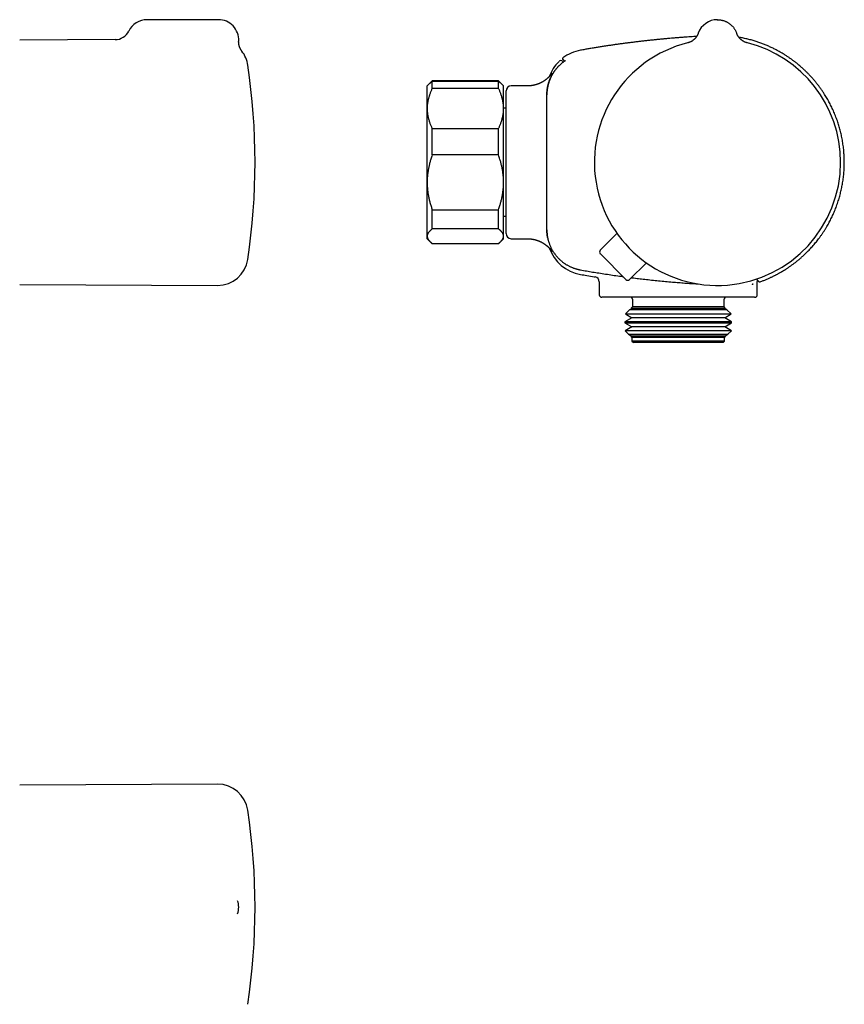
# Model space of a CAD drawing. Header units: millimetres. Extents: x 8 to 681, y 12 to 372.
# Tile 7 of 7: x 386 to 548, y 179 to 372. Entities that reach past the tile are written whole.
import ezdxf

# ---------------------------------------------------------------- set-up
doc = ezdxf.new("R2010")
doc.units = ezdxf.units.MM

msp = doc.modelspace()

# ---------------------------------------------------------------- linework, layer by layer
at = {"color": 7, "linetype": 'Continuous', "lineweight": 30}
for p, q in [((425.05, 372.2), (411.05, 372.2)), ((519.28, 369.55), (519.28, 369.55)), ((519.28, 369.54), (519.28, 369.55)), ((526.81, 369.57), (526.82, 369.55)), ((526.82, 369.55), (526.82, 369.55)), ((404.78, 368.28), (386.05, 368.2)), ((429.66, 366.03), (429.66, 366.03)), ((492.71, 364.7), (492.71, 364.7)), ((466.56, 359.71), (466.05, 359.2)), ((466.77, 359.91), (466.56, 359.71)), ((480.05, 360.18), (467.05, 360.18)), ((467.05, 358.72), (467.05, 360.12)), ((467.05, 360.12), (480.05, 360.12)), ((480.05, 358.72), (480.05, 360.12)), ((480.54, 359.71), (480.33, 359.91)), ((481.05, 359.2), (480.54, 359.71)), ((466.05, 354.77), (466.05, 359.2)), ((480.05, 358.72), (467.05, 358.72)), ((481.05, 354.77), (481.05, 359.2)), ((481.55, 330.2), (481.55, 358.2)), ((485.72, 359.2), (482.55, 359.2)), ((489.55, 357.42), (489.55, 357.45)), ((489.55, 330.97), (489.55, 357.42)), ((466.05, 340.26), (466.05, 354.77)), ((481.55, 354.8), (481.05, 354.8)), ((481.05, 340.26), (481.05, 354.77)), ((467.05, 345.64), (467.05, 350.81)), ((467.05, 350.81), (480.05, 350.81)), ((480.05, 345.64), (480.05, 350.81)), ((480.05, 345.64), (467.05, 345.64)), ((466.05, 329.69), (466.05, 340.26)), ((481.05, 329.69), (481.05, 340.26)), ((467.05, 334.89), (480.05, 334.89)), ((467.05, 331.12), (467.05, 334.89)), ((480.05, 331.12), (480.05, 334.89)), ((481.05, 333.6), (481.55, 333.6)), ((480.05, 331.12), (467.05, 331.12)), ((489.55, 330.95), (489.55, 330.97)), ((466.05, 329.2), (466.05, 329.69)), ((466.05, 329.2), (466.56, 328.68)), ((466.58, 328.66), (466.77, 328.48)), ((480.33, 328.48), (480.51, 328.66)), ((480.54, 328.68), (481.05, 329.2)), ((481.05, 329.2), (481.05, 329.69)), ((482.55, 329.2), (485.72, 329.2)), ((500.04, 326.92), (503.31, 330.25)), ((467.05, 328.27), (480.05, 328.27)), ((467.05, 328.22), (467.05, 328.27)), ((480.05, 328.22), (467.05, 328.22)), ((480.05, 328.22), (480.05, 328.27)), ((505.07, 321.19), (500.05, 326.22)), ((505.77, 321.19), (509.1, 324.46)), ((386.05, 320.2), (424.89, 320.03)), ((499.85, 320.72), (499.85, 318.2)), ((530.85, 318.2), (530.85, 320.78)), ((515.35, 317.7), (500.35, 317.7)), ((506.35, 317.3), (506.35, 315.8)), ((530.35, 317.7), (515.35, 317.7)), ((524.35, 315.8), (524.35, 317.3)), ((505.8, 315.24), (504.97, 314.42)), ((506.23, 315.49), (505.8, 315.24)), ((506.22, 315.24), (505.8, 315.24)), ((506.35, 315.8), (506.11, 315.56)), ((506.11, 315.56), (506.23, 315.49)), ((506.11, 315.56), (524.59, 315.56)), ((524.9, 315.24), (506.22, 315.24)), ((506.63, 315.49), (506.23, 315.49)), ((506.75, 315.8), (506.35, 315.8)), ((524.47, 315.49), (506.63, 315.49)), ((524.35, 315.8), (506.75, 315.8)), ((524.59, 315.56), (524.35, 315.8)), ((524.47, 315.49), (524.59, 315.56)), ((524.9, 315.24), (524.47, 315.49)), ((525.73, 314.42), (524.9, 315.24)), ((506.23, 313.69), (504.87, 312.91)), ((504.97, 314.42), (506.23, 313.69)), ((504.97, 314.42), (525.73, 314.42)), ((506.63, 313.69), (506.23, 313.69)), ((524.47, 313.69), (506.63, 313.69)), ((524.47, 313.69), (525.73, 314.42)), ((525.83, 312.91), (524.47, 313.69)), ((504.87, 312.91), (504.87, 312.67)), ((505.33, 312.91), (504.87, 312.91)), ((504.87, 312.67), (506.23, 311.89)), ((504.87, 312.67), (525.83, 312.67)), ((506.23, 311.89), (504.91, 311.13)), ((525.83, 312.91), (505.33, 312.91)), ((506.63, 311.89), (506.23, 311.89)), ((524.47, 311.89), (506.63, 311.89)), ((524.47, 311.89), (525.83, 312.67)), ((525.79, 311.13), (524.47, 311.89)), ((525.83, 312.67), (525.83, 312.91)), ((504.91, 311.13), (505.59, 310.46)), ((505.37, 311.13), (504.91, 311.13)), ((525.79, 311.13), (505.37, 311.13)), ((505.59, 310.46), (506.23, 310.09)), ((505.59, 310.46), (525.11, 310.46)), ((506.23, 310.09), (506.05, 309.99)), ((506.05, 309.99), (506.25, 309.8)), ((506.46, 309.99), (506.05, 309.99)), ((506.63, 310.09), (506.23, 310.09)), ((506.25, 309.8), (506.25, 309.1)), ((506.65, 309.8), (506.25, 309.8)), ((524.65, 309.99), (506.46, 309.99)), ((524.47, 310.09), (506.63, 310.09)), ((524.45, 309.8), (506.65, 309.8)), ((524.45, 309.8), (524.65, 309.99)), ((524.45, 309.1), (524.45, 309.8)), ((524.47, 310.09), (525.11, 310.46)), ((524.65, 309.99), (524.47, 310.09)), ((525.11, 310.46), (525.79, 311.13)), ((506.25, 309.1), (506.55, 308.8)), ((506.65, 309.1), (506.25, 309.1)), ((506.94, 308.8), (506.55, 308.8)), ((524.45, 309.1), (506.65, 309.1)), ((524.15, 308.8), (506.94, 308.8)), ((524.15, 308.8), (524.45, 309.1)), ((424.89, 222.12), (386.05, 221.95)), ((428.84, 196.66), (428.84, 196.67))]:
    msp.add_line(p, q, dxfattribs=at)
at = {"color": 7, "linetype": 'Continuous', "lineweight": 30, "flags": 128}
msp.add_lwpolyline([(522.97, 372.2), (523.05, 372.2), (523.09, 372.2)], dxfattribs=at)
at = {"color": 7, "linetype": 'Continuous', "lineweight": 30}
for centre, radius, start, end in [((411.05, 368.2), 4, 90, 153.8586), ((425.05, 368.2), 4, 357.2463, 90), ((523.05, 368.2), 4, 90, 160.3039), ((404.77, 371.28), 3, 270.251, 333.864), ((523.05, 344.2), 24.17, 104.0365, 0), ((523.05, 344.2), 24.17, 0, 75.9635), ((424.91, 362.37), 6, 8.4268, 37.6081), ((497.55, 358.32), 8, 100.081, 127.2151), ((497.55, 358.32), 8, 134.5684, 160.3564), ((492.29, 363.67), 0.5, 44.9998, 134.5689), ((492.83, 364.54), 0.2, 127.2092, 225), ((302.25, 344.2), 130, 351.5732, 8.4268), ((482.55, 358.2), 1, 90, 180), ((482.55, 330.2), 1, 180, 270), ((497.55, 330.07), 8, 199.6566, 259.919), ((500.4, 326.57), 0.5, 135.5, 225), ((424.91, 326.03), 6, 269.75, 351.5732), ((498.85, 320.72), 1, 359.9976, 80.7247), ((505.42, 321.55), 0.5, 225, 314.5), ((531.85, 320.78), 1, 162.8621, 180.0004), ((531.28, 320.91), 0.2, 220.2852, 289.3588), ((500.35, 318.2), 0.5, 180, 270), ((505.85, 317.3), 0.5, 0, 53.1301), ((524.85, 317.3), 0.5, 126.8699, 180), ((530.35, 318.2), 0.5, 270, 0), ((424.91, 216.12), 6, 8.4268, 90.25), ((302.25, 197.95), 130, 351.5732, 8.4268), ((425.05, 197.95), 4, 341.2607, 18.7467)]:
    msp.add_arc(centre, radius, start, end, dxfattribs=at)
msp.add_open_spline([(523.05, 372.2), (523.12, 372.2), (523.25, 372.19), (523.46, 372.18), (523.66, 372.15), (523.86, 372.12), (524.06, 372.07), (524.26, 372.01), (524.45, 371.95), (524.64, 371.87), (524.83, 371.78), (525.01, 371.69), (525.18, 371.58), (525.35, 371.47), (525.52, 371.35), (525.68, 371.22), (525.83, 371.08), (525.97, 370.93), (526.11, 370.78), (526.23, 370.62), (526.35, 370.46), (526.47, 370.28), (526.57, 370.11), (526.66, 369.92), (526.74, 369.74), (526.79, 369.61), (526.82, 369.55)], degree=3, dxfattribs=at)
for points, knots in [([(519.28, 369.55), (519.28, 369.54), (519.28, 369.53), (519.28, 369.52), (519.27, 369.51), (519.27, 369.5), (519.26, 369.48), (519.25, 369.46), (519.24, 369.43), (519.22, 369.38), (519.2, 369.33), (519.16, 369.26), (519.12, 369.17), (519.07, 369.07), (519.01, 368.98), (518.96, 368.9), (518.91, 368.82), (518.84, 368.74), (518.78, 368.65), (518.7, 368.56), (518.61, 368.47), (518.52, 368.37), (518.41, 368.28), (518.3, 368.18), (518.18, 368.1), (518.05, 368.01), (517.93, 367.94), (517.79, 367.87), (517.65, 367.8), (517.5, 367.74), (517.35, 367.69), (517.24, 367.66), (517.19, 367.65)], [0, 0, 0, 0, 0.008203, 0.014884, 0.020182, 0.024364, 0.030441, 0.036714, 0.047026, 0.066837, 0.08605, 0.10639, 0.144785, 0.185858, 0.216849, 0.24922, 0.282971, 0.3181, 0.354796, 0.394484, 0.436941, 0.482146, 0.530061, 0.580632, 0.633784, 0.681328, 0.730628, 0.781596, 0.834135, 0.888134, 0.943468, 1, 1, 1, 1]), ([(528.91, 367.65), (528.86, 367.66), (528.75, 367.69), (528.59, 367.75), (528.44, 367.81), (528.29, 367.88), (528.16, 367.95), (528.04, 368.02), (527.92, 368.1), (527.81, 368.18), (527.7, 368.27), (527.6, 368.35), (527.52, 368.44), (527.44, 368.52), (527.37, 368.6), (527.31, 368.67), (527.25, 368.74), (527.21, 368.8), (527.18, 368.84), (527.14, 368.89), (527.11, 368.94), (527.08, 368.99), (527.05, 369.04), (527.02, 369.09), (526.99, 369.14), (526.97, 369.2), (526.94, 369.25), (526.91, 369.31), (526.89, 369.37), (526.87, 369.42), (526.85, 369.45), (526.84, 369.47), (526.84, 369.49), (526.83, 369.5), (526.83, 369.51), (526.82, 369.52), (526.82, 369.53), (526.82, 369.54), (526.82, 369.55)], [0, 0, 0, 0, 0.058346, 0.115105, 0.170121, 0.223251, 0.274372, 0.323376, 0.370174, 0.414691, 0.462698, 0.507582, 0.549297, 0.587812, 0.623112, 0.655193, 0.68406, 0.706691, 0.72688, 0.745619, 0.764696, 0.78414, 0.803947, 0.824107, 0.844615, 0.865461, 0.886638, 0.908129, 0.92852, 0.946743, 0.962821, 0.967707, 0.972357, 0.976913, 0.981009, 0.986117, 0.992414, 1, 1, 1, 1]), ([(429.67, 366.03), (429.66, 366.04), (429.63, 366.07), (429.6, 366.12), (429.55, 366.19), (429.51, 366.25), (429.47, 366.32), (429.43, 366.39), (429.39, 366.46), (429.35, 366.54), (429.31, 366.61), (429.28, 366.69), (429.25, 366.77), (429.22, 366.84), (429.19, 366.92), (429.17, 367), (429.14, 367.09), (429.12, 367.17), (429.1, 367.25), (429.09, 367.33), (429.07, 367.42), (429.06, 367.5), (429.05, 367.59), (429.05, 367.67), (429.04, 367.75), (429.04, 367.84), (429.04, 367.92), (429.04, 367.98), (429.05, 368.01)], [0, 0, 0, 0, 0.02072, 0.05548, 0.091847, 0.129227, 0.167294, 0.205838, 0.244724, 0.28386, 0.323185, 0.362656, 0.402241, 0.441919, 0.481671, 0.521485, 0.56135, 0.601259, 0.641206, 0.681184, 0.72119, 0.76122, 0.801271, 0.841342, 0.881429, 0.921531, 0.961647, 1, 1, 1, 1]), ([(518.97, 368.91), (518.79, 368.9), (518.38, 368.88), (517.76, 368.84), (517.1, 368.79), (516.43, 368.74), (515.75, 368.69), (515.07, 368.64), (514.38, 368.58), (513.71, 368.52), (513.04, 368.46), (512.36, 368.4), (511.68, 368.34), (510.97, 368.27), (510.24, 368.19), (509.49, 368.11), (508.73, 368.03), (507.96, 367.94), (507.19, 367.85), (506.42, 367.75), (505.66, 367.66), (504.91, 367.56), (504.14, 367.46), (503.38, 367.35), (502.6, 367.24), (501.82, 367.13), (501.03, 367.01), (500.23, 366.88), (499.42, 366.76), (498.62, 366.62), (497.81, 366.49), (497, 366.35), (496.44, 366.25), (496.16, 366.2), (496.15, 366.2)], [0, 0, 0, 0, 0.024009, 0.05248, 0.081322, 0.110535, 0.140118, 0.170073, 0.200399, 0.229332, 0.258596, 0.28819, 0.318115, 0.348372, 0.380825, 0.413652, 0.446853, 0.48043, 0.514383, 0.548714, 0.581429, 0.614482, 0.647874, 0.681605, 0.715677, 0.750092, 0.78485, 0.819953, 0.855404, 0.891203, 0.926704, 0.962545, 0.998727, 1, 1, 1, 1]), ([(531.35, 320.72), (531.38, 320.73), (531.51, 320.78), (531.73, 320.86), (532.02, 320.97), (532.32, 321.09), (532.62, 321.21), (532.91, 321.33), (533.18, 321.45), (533.43, 321.57), (533.67, 321.68), (533.9, 321.79), (534.12, 321.89), (534.33, 322), (534.53, 322.1), (534.73, 322.21), (534.92, 322.31), (535.12, 322.42), (535.3, 322.52), (535.47, 322.62), (535.62, 322.7), (535.75, 322.78), (535.87, 322.86), (535.99, 322.93), (536.12, 323), (536.24, 323.08), (536.4, 323.18), (536.58, 323.3), (536.79, 323.43), (537, 323.58), (537.22, 323.73), (537.44, 323.88), (537.66, 324.04), (537.89, 324.21), (538.12, 324.38), (538.36, 324.56), (538.59, 324.74), (538.83, 324.94), (539.07, 325.14), (539.32, 325.35), (539.58, 325.57), (539.83, 325.8), (540.09, 326.04), (540.35, 326.29), (540.61, 326.54), (540.9, 326.83), (541.2, 327.15), (541.53, 327.51), (541.85, 327.87), (542.16, 328.24), (542.47, 328.61), (542.77, 328.99), (543.07, 329.39), (543.37, 329.81), (543.67, 330.25), (543.97, 330.69), (544.25, 331.14), (544.52, 331.58), (544.77, 332.01), (545, 332.44), (545.22, 332.86), (545.44, 333.3), (545.65, 333.73), (545.84, 334.17), (546.04, 334.63), (546.23, 335.11), (546.42, 335.61), (546.6, 336.11), (546.77, 336.61), (546.92, 337.1), (547.06, 337.58), (547.18, 338.05), (547.29, 338.52), (547.4, 338.99), (547.5, 339.47), (547.58, 339.94), (547.66, 340.43), (547.74, 340.94), (547.8, 341.47), (547.85, 342), (547.9, 342.53), (547.92, 343.04), (547.94, 343.54), (547.95, 344.03), (547.95, 344.51), (547.94, 344.99), (547.92, 345.48), (547.89, 345.96), (547.85, 346.46), (547.8, 346.97), (547.73, 347.5), (547.65, 348.02), (547.57, 348.55), (547.47, 349.05), (547.37, 349.54), (547.26, 350.01), (547.14, 350.48), (547.02, 350.95), (546.88, 351.41), (546.74, 351.87), (546.58, 352.34), (546.41, 352.83), (546.22, 353.33), (546.02, 353.82), (545.81, 354.31), (545.59, 354.78), (545.38, 355.23), (545.16, 355.66), (544.93, 356.08), (544.7, 356.51), (544.45, 356.92), (544.2, 357.34), (543.97, 357.7), (543.76, 358.02), (543.57, 358.29), (543.39, 358.56), (543.2, 358.82), (543.01, 359.08), (542.83, 359.32), (542.64, 359.56), (542.45, 359.8), (542.25, 360.05), (542.04, 360.3), (541.84, 360.54), (541.64, 360.77), (541.44, 360.99), (541.25, 361.2), (541.05, 361.4), (540.87, 361.59), (540.67, 361.79), (540.47, 361.99), (540.26, 362.19), (540.06, 362.38), (539.86, 362.57), (539.67, 362.74), (539.51, 362.88), (539.39, 362.99), (539.29, 363.07), (539.19, 363.16), (539.09, 363.25), (538.98, 363.34), (538.86, 363.43), (538.74, 363.53), (538.6, 363.65), (538.44, 363.77), (538.26, 363.91), (538.07, 364.06), (537.87, 364.2), (537.66, 364.36), (537.44, 364.51), (537.22, 364.67), (536.98, 364.84), (536.73, 365), (536.47, 365.17), (536.2, 365.34), (535.92, 365.51), (535.63, 365.69), (535.34, 365.85), (535.04, 366.02), (534.74, 366.18), (534.44, 366.34), (534.12, 366.5), (533.79, 366.66), (533.45, 366.82), (533.11, 366.97), (532.78, 367.12), (532.44, 367.26), (532.09, 367.4), (531.74, 367.53), (531.38, 367.67), (531, 367.79), (530.62, 367.92), (530.23, 368.04), (529.83, 368.16), (529.43, 368.27), (529.01, 368.37), (528.59, 368.47), (528.18, 368.56), (527.76, 368.65), (527.45, 368.71), (527.28, 368.73), (527.26, 368.74)], [0, 0, 0, 0, 0.001606, 0.006194, 0.010666, 0.015788, 0.020749, 0.025549, 0.030187, 0.034335, 0.038346, 0.042218, 0.045951, 0.049545, 0.053001, 0.056317, 0.059805, 0.063125, 0.066276, 0.069259, 0.072073, 0.07429, 0.076418, 0.07858, 0.080792, 0.083052, 0.085361, 0.089088, 0.092936, 0.096905, 0.100878, 0.104965, 0.109167, 0.113483, 0.117913, 0.122375, 0.126948, 0.131631, 0.136425, 0.141431, 0.146552, 0.151788, 0.157139, 0.162606, 0.168188, 0.173886, 0.181251, 0.188622, 0.195993, 0.203365, 0.210737, 0.218109, 0.225481, 0.233591, 0.2417, 0.24981, 0.257919, 0.266029, 0.273401, 0.280772, 0.288143, 0.295515, 0.302885, 0.310256, 0.317628, 0.325737, 0.333846, 0.341955, 0.350064, 0.358174, 0.365546, 0.372919, 0.380292, 0.387664, 0.395037, 0.402409, 0.409781, 0.41789, 0.425999, 0.434107, 0.442215, 0.450323, 0.457695, 0.465067, 0.472439, 0.479811, 0.487184, 0.494556, 0.501928, 0.510038, 0.518147, 0.526256, 0.534366, 0.542475, 0.549847, 0.557218, 0.56459, 0.571961, 0.579332, 0.586703, 0.594075, 0.602184, 0.610293, 0.618403, 0.626512, 0.634622, 0.641994, 0.649365, 0.656737, 0.664109, 0.67148, 0.678851, 0.686222, 0.69129, 0.696353, 0.701347, 0.706245, 0.711049, 0.715759, 0.720374, 0.724894, 0.729934, 0.73485, 0.739644, 0.744316, 0.748864, 0.753212, 0.757441, 0.761553, 0.765546, 0.770145, 0.774577, 0.778842, 0.78294, 0.786869, 0.790632, 0.792575, 0.794489, 0.796487, 0.798587, 0.80079, 0.803095, 0.805502, 0.808012, 0.811312, 0.814774, 0.818397, 0.822182, 0.826129, 0.830237, 0.834506, 0.838937, 0.843528, 0.848281, 0.853105, 0.858085, 0.86322, 0.86851, 0.873544, 0.878711, 0.88401, 0.889441, 0.895005, 0.900701, 0.906529, 0.911987, 0.917555, 0.923235, 0.929025, 0.934925, 0.940935, 0.947055, 0.953286, 0.959625, 0.966075, 0.972635, 0.979304, 0.985692, 0.992177, 0.99876, 1, 1, 1, 1]), ([(492.65, 363.77), (492.61, 363.74), (492.52, 363.67), (492.39, 363.56), (492.27, 363.45), (492.14, 363.34), (492.02, 363.23), (491.9, 363.11), (491.78, 362.99), (491.67, 362.87), (491.56, 362.74), (491.44, 362.62), (491.34, 362.49), (491.23, 362.35), (491.13, 362.22), (491.03, 362.08), (490.93, 361.94), (490.83, 361.79), (490.74, 361.65), (490.66, 361.51), (490.58, 361.37), (490.5, 361.22), (490.42, 361.07), (490.34, 360.92), (490.27, 360.77), (490.2, 360.62), (490.14, 360.46), (490.08, 360.3), (490.02, 360.14), (489.96, 359.98), (489.91, 359.82), (489.86, 359.66), (489.82, 359.49), (489.77, 359.31), (489.73, 359.13), (489.69, 358.92), (489.65, 358.7), (489.61, 358.46), (489.58, 358.19), (489.56, 357.93), (489.55, 357.68), (489.55, 357.52), (489.55, 357.45)], [0, 0, 0, 0, 0.022713, 0.045435, 0.068264, 0.091092, 0.11396, 0.136828, 0.159932, 0.183036, 0.206181, 0.229327, 0.252712, 0.276098, 0.299526, 0.322954, 0.346494, 0.370045, 0.392757, 0.41548, 0.438308, 0.461136, 0.484004, 0.506872, 0.529976, 0.55308, 0.576225, 0.59937, 0.622755, 0.646141, 0.669569, 0.692997, 0.716536, 0.740087, 0.767502, 0.794934, 0.82683, 0.858753, 0.897178, 0.935651, 0.967812, 1, 1, 1, 1]), ([(492.64, 364.02), (492.64, 364.02), (492.64, 364.02), (492.64, 364.02), (492.65, 364.01), (492.67, 363.99), (492.7, 363.96), (492.73, 363.93), (492.76, 363.9), (492.78, 363.88), (492.79, 363.87)], [0, 0, 0, 0, 0.002528, 0.1567903, 0.3110529, 0.4653164, 0.6195801, 0.7738444, 0.9281089, 1, 1, 1, 1]), ([(493.1, 364.1), (493.09, 364.09), (493.07, 364.07), (493.02, 364.04), (492.96, 364), (492.91, 363.96), (492.84, 363.92), (492.78, 363.87), (492.72, 363.82), (492.67, 363.79), (492.65, 363.77)], [0, 0, 0, 0, 0.098984, 0.226578, 0.354993, 0.483815, 0.612247, 0.741366, 0.87088, 1, 1, 1, 1]), ([(493.03, 364.05), (493.03, 364.05), (493.01, 364.07), (492.98, 364.11), (492.93, 364.16), (492.88, 364.2), (492.84, 364.25), (492.8, 364.29), (492.77, 364.32), (492.74, 364.35), (492.72, 364.37), (492.7, 364.39), (492.69, 364.39), (492.69, 364.39), (492.69, 364.39)], [0, 0, 0, 0, 0.003801, 0.096791, 0.189782, 0.282772, 0.375763, 0.468754, 0.561736, 0.654717, 0.7477, 0.840682, 0.933667, 1, 1, 1, 1]), ([(493.22, 364.18), (493.22, 364.18), (493.22, 364.18), (493.22, 364.18), (493.21, 364.18), (493.21, 364.17), (493.2, 364.17), (493.19, 364.16), (493.17, 364.15), (493.16, 364.14), (493.14, 364.13), (493.12, 364.11), (493.11, 364.1), (493.1, 364.1)], [0, 0, 0, 0, 0.021363, 0.085328, 0.161661, 0.247276, 0.341398, 0.443282, 0.550604, 0.661669, 0.775293, 0.890667, 1, 1, 1, 1]), ([(490.57, 361.68), (490.57, 361.68), (490.57, 361.68), (490.57, 361.68), (490.57, 361.68), (490.57, 361.67), (490.56, 361.67), (490.56, 361.66), (490.55, 361.65), (490.54, 361.64), (490.53, 361.63), (490.52, 361.62), (490.51, 361.6), (490.5, 361.59), (490.49, 361.57), (490.48, 361.55), (490.46, 361.54), (490.45, 361.52), (490.44, 361.5), (490.42, 361.48), (490.4, 361.45), (490.38, 361.43), (490.36, 361.41), (490.34, 361.38), (490.32, 361.35), (490.3, 361.33), (490.27, 361.29), (490.24, 361.26), (490.21, 361.23), (490.18, 361.19), (490.15, 361.15), (490.11, 361.12), (490.07, 361.07), (490.03, 361.03), (489.99, 360.99), (489.94, 360.94), (489.89, 360.89), (489.84, 360.84), (489.78, 360.78), (489.71, 360.72), (489.64, 360.66), (489.57, 360.6), (489.5, 360.54), (489.42, 360.48), (489.34, 360.42), (489.26, 360.36), (489.17, 360.29), (489.08, 360.23), (488.99, 360.17), (488.9, 360.11), (488.8, 360.05), (488.7, 359.99), (488.6, 359.93), (488.49, 359.88), (488.39, 359.83), (488.28, 359.77), (488.18, 359.72), (488.07, 359.68), (487.96, 359.63), (487.85, 359.59), (487.73, 359.55), (487.62, 359.51), (487.5, 359.47), (487.38, 359.43), (487.25, 359.4), (487.12, 359.36), (486.99, 359.33), (486.86, 359.31), (486.73, 359.28), (486.6, 359.26), (486.47, 359.24), (486.34, 359.23), (486.21, 359.22), (486.08, 359.21), (485.95, 359.2), (485.83, 359.2), (485.75, 359.2), (485.72, 359.2)], [0, 0, 0, 0, 0.0167165, 0.040736, 0.0576258, 0.075795, 0.0912824, 0.1060105, 0.12, 0.133279, 0.14588, 0.1578394, 0.1691963, 0.1799917, 0.1902676, 0.2000667, 0.2094315, 0.2184044, 0.2270272, 0.2353408, 0.2433858, 0.2512016, 0.2588275, 0.2671427, 0.2744923, 0.2825616, 0.2905959, 0.2986285, 0.3067007, 0.3148579, 0.3231529, 0.3316394, 0.3403723, 0.3494076, 0.3588026, 0.3686153, 0.3789044, 0.3897278, 0.4011405, 0.4131924, 0.4259238, 0.4393608, 0.4520228, 0.4651854, 0.4788103, 0.4928503, 0.5072523, 0.5219623, 0.5369286, 0.5521048, 0.5674509, 0.5829332, 0.5985245, 0.6142027, 0.6299503, 0.6457533, 0.661601, 0.6774846, 0.6933974, 0.7093339, 0.72529, 0.7412622, 0.7590646, 0.7750614, 0.7928119, 0.8105781, 0.8283145, 0.8460204, 0.8636963, 0.881343, 0.8989612, 0.9165517, 0.9341152, 0.9516527, 0.9691647, 0.9866522, 1, 1, 1, 1]), ([(466.56, 359.71), (466.58, 359.73), (466.62, 359.77), (466.68, 359.82), (466.75, 359.88), (466.82, 359.94), (466.92, 360.02), (467, 360.08), (467.05, 360.12)], [0, 0, 0, 0, 0.1227907, 0.268774, 0.4147575, 0.5610266, 0.7072959, 1, 1, 1, 1]), ([(467.05, 360.18), (467, 360.13), (466.9, 360.04), (466.77, 359.92), (466.69, 359.84), (466.66, 359.81), (466.66, 359.8)], [0, 0, 0, 0, 0.3564246, 0.7128462, 0.981155, 1, 1, 1, 1]), ([(480.44, 359.8), (480.44, 359.8), (480.41, 359.84), (480.33, 359.92), (480.2, 360.04), (480.1, 360.13), (480.05, 360.18)], [0, 0, 0, 0, 0.017501, 0.281338, 0.640667, 1, 1, 1, 1]), ([(480.05, 360.12), (480.1, 360.08), (480.2, 360.01), (480.34, 359.9), (480.44, 359.8), (480.51, 359.74), (480.53, 359.72), (480.54, 359.71)], [0, 0, 0, 0, 0.277237, 0.554614, 0.832449, 0.971455, 1, 1, 1, 1]), ([(489.55, 357.46), (489.55, 357.51), (489.55, 357.63), (489.56, 357.79), (489.56, 357.96), (489.58, 358.12), (489.59, 358.29), (489.61, 358.46), (489.63, 358.62), (489.66, 358.79), (489.69, 358.95), (489.72, 359.12), (489.76, 359.29), (489.8, 359.45), (489.85, 359.62), (489.89, 359.78), (489.95, 359.95), (490, 360.11), (490.06, 360.26), (490.12, 360.42), (490.18, 360.57), (490.24, 360.71), (490.28, 360.8), (490.3, 360.84)], [0, 0, 0, 0, 0.047439, 0.094878, 0.142399, 0.18992, 0.237822, 0.285724, 0.33371, 0.381696, 0.430287, 0.478879, 0.527559, 0.576239, 0.625315, 0.674392, 0.723559, 0.772727, 0.820166, 0.867605, 0.915126, 0.962646, 1, 1, 1, 1]), ([(467.05, 358.72), (467.01, 358.63), (466.93, 358.47), (466.82, 358.21), (466.71, 357.96), (466.61, 357.71), (466.52, 357.46), (466.45, 357.23), (466.38, 357.02), (466.32, 356.8), (466.27, 356.58), (466.22, 356.37), (466.17, 356.13), (466.13, 355.87), (466.09, 355.6), (466.07, 355.32), (466.05, 355.04), (466.05, 354.86), (466.05, 354.77)], [0, 0, 0, 0, 0.065617, 0.131252, 0.19689, 0.262521, 0.328134, 0.383158, 0.438187, 0.493212, 0.547625, 0.602042, 0.656455, 0.725142, 0.793864, 0.862595, 0.931314, 1, 1, 1, 1]), ([(481.05, 354.77), (481.05, 354.81), (481.05, 354.94), (481.04, 355.16), (481.02, 355.41), (481, 355.67), (480.96, 355.92), (480.92, 356.16), (480.88, 356.39), (480.83, 356.6), (480.77, 356.85), (480.69, 357.12), (480.59, 357.42), (480.5, 357.69), (480.39, 357.95), (480.29, 358.21), (480.17, 358.46), (480.09, 358.63), (480.05, 358.72)], [0, 0, 0, 0, 0.034083, 0.097391, 0.160725, 0.224069, 0.287405, 0.350715, 0.403935, 0.45716, 0.51038, 0.588809, 0.667238, 0.733776, 0.800332, 0.866897, 0.933458, 1, 1, 1, 1]), ([(489.55, 357.42), (489.55, 357.48), (489.55, 357.6), (489.56, 357.81), (489.57, 358.03), (489.59, 358.28), (489.63, 358.53), (489.66, 358.75), (489.69, 358.94), (489.72, 359.05), (489.73, 359.11)], [0, 0, 0, 0, 0.106619, 0.213293, 0.360031, 0.506769, 0.654079, 0.801389, 0.900695, 1, 1, 1, 1]), ([(466.05, 354.77), (466.05, 354.72), (466.05, 354.59), (466.06, 354.37), (466.08, 354.12), (466.1, 353.86), (466.14, 353.61), (466.18, 353.37), (466.22, 353.14), (466.27, 352.93), (466.33, 352.69), (466.41, 352.41), (466.51, 352.12), (466.6, 351.84), (466.71, 351.58), (466.81, 351.32), (466.93, 351.07), (467.01, 350.9), (467.05, 350.81)], [0, 0, 0, 0, 0.034083, 0.097391, 0.160725, 0.224069, 0.287405, 0.350715, 0.403935, 0.45716, 0.51038, 0.588809, 0.667238, 0.733776, 0.800332, 0.866897, 0.933458, 1, 1, 1, 1]), ([(480.05, 350.81), (480.09, 350.9), (480.17, 351.06), (480.28, 351.32), (480.39, 351.57), (480.49, 351.83), (480.58, 352.07), (480.65, 352.3), (480.72, 352.52), (480.78, 352.73), (480.83, 352.95), (480.88, 353.17), (480.93, 353.4), (480.97, 353.66), (481.01, 353.93), (481.03, 354.21), (481.05, 354.49), (481.05, 354.67), (481.05, 354.77)], [0, 0, 0, 0, 0.065617, 0.131252, 0.19689, 0.262521, 0.328134, 0.383158, 0.438187, 0.493212, 0.547625, 0.602042, 0.656455, 0.725142, 0.793864, 0.862595, 0.931314, 1, 1, 1, 1]), ([(467.05, 345.64), (467, 345.49), (466.9, 345.21), (466.77, 344.82), (466.67, 344.46), (466.57, 344.13), (466.49, 343.8), (466.42, 343.48), (466.35, 343.18), (466.29, 342.88), (466.24, 342.57), (466.19, 342.24), (466.14, 341.9), (466.11, 341.55), (466.08, 341.22), (466.06, 340.89), (466.05, 340.58), (466.05, 340.37), (466.05, 340.26)], [0, 0, 0, 0, 0.081942, 0.163884, 0.225568, 0.287264, 0.348958, 0.410641, 0.465358, 0.520081, 0.574798, 0.63806, 0.701338, 0.764615, 0.827875, 0.885248, 0.942627, 1, 1, 1, 1]), ([(481.05, 340.26), (481.05, 340.33), (481.05, 340.51), (481.04, 340.81), (481.02, 341.17), (480.99, 341.54), (480.96, 341.9), (480.91, 342.26), (480.86, 342.59), (480.8, 342.9), (480.75, 343.18), (480.68, 343.48), (480.61, 343.79), (480.53, 344.12), (480.44, 344.44), (480.33, 344.81), (480.2, 345.2), (480.1, 345.49), (480.05, 345.64)], [0, 0, 0, 0, 0.034083, 0.100121, 0.166196, 0.232293, 0.298392, 0.364473, 0.430514, 0.483268, 0.536027, 0.588782, 0.649935, 0.7111, 0.772266, 0.833421, 0.91671, 1, 1, 1, 1]), ([(466.05, 340.26), (466.05, 340.2), (466.05, 340.02), (466.06, 339.73), (466.08, 339.38), (466.1, 339.04), (466.14, 338.69), (466.18, 338.34), (466.23, 338), (466.29, 337.66), (466.36, 337.32), (466.43, 336.98), (466.51, 336.63), (466.6, 336.29), (466.71, 335.93), (466.81, 335.58), (466.93, 335.24), (467.01, 335.01), (467.05, 334.89)], [0, 0, 0, 0, 0.034083, 0.097391, 0.160725, 0.224069, 0.287405, 0.350715, 0.414003, 0.477313, 0.540632, 0.603946, 0.667238, 0.733776, 0.800332, 0.866897, 0.933458, 1, 1, 1, 1]), ([(480.05, 334.89), (480.1, 335.03), (480.2, 335.32), (480.33, 335.71), (480.43, 336.07), (480.53, 336.4), (480.61, 336.73), (480.69, 337.06), (480.76, 337.42), (480.83, 337.78), (480.89, 338.14), (480.94, 338.5), (480.98, 338.86), (481.01, 339.22), (481.03, 339.57), (481.05, 339.91), (481.05, 340.15), (481.05, 340.26)], [0, 0, 0, 0, 0.0819426, 0.1638845, 0.2255691, 0.2872647, 0.3489591, 0.4106419, 0.4776018, 0.5445898, 0.6115849, 0.6785685, 0.7455247, 0.8091348, 0.8727629, 0.9363906, 1, 1, 1, 1]), ([(467.05, 331.12), (467.01, 331.09), (466.93, 331.03), (466.82, 330.94), (466.71, 330.84), (466.61, 330.75), (466.52, 330.67), (466.45, 330.58), (466.38, 330.5), (466.32, 330.43), (466.27, 330.35), (466.22, 330.27), (466.17, 330.19), (466.13, 330.09), (466.09, 329.99), (466.07, 329.89), (466.05, 329.79), (466.05, 329.73), (466.05, 329.69)], [0, 0, 0, 0, 0.065617, 0.131252, 0.19689, 0.262521, 0.328134, 0.383158, 0.438187, 0.493212, 0.547625, 0.602042, 0.656455, 0.725142, 0.793864, 0.862595, 0.931314, 1, 1, 1, 1]), ([(481.05, 329.69), (481.05, 329.73), (481.05, 329.79), (481.03, 329.88), (481.01, 329.98), (480.98, 330.07), (480.94, 330.16), (480.9, 330.25), (480.85, 330.33), (480.8, 330.41), (480.74, 330.48), (480.67, 330.56), (480.6, 330.64), (480.51, 330.73), (480.41, 330.83), (480.3, 330.93), (480.18, 331.02), (480.09, 331.08), (480.05, 331.12)], [0, 0, 0, 0, 0.065449, 0.130926, 0.196415, 0.261894, 0.327345, 0.382403, 0.437466, 0.492525, 0.54654, 0.60056, 0.654576, 0.723644, 0.792733, 0.861832, 0.930927, 1, 1, 1, 1]), ([(489.73, 329.29), (489.72, 329.34), (489.7, 329.45), (489.67, 329.61), (489.64, 329.78), (489.62, 329.95), (489.6, 330.12), (489.58, 330.29), (489.57, 330.46), (489.56, 330.63), (489.55, 330.8), (489.55, 330.92), (489.55, 330.97)], [0, 0, 0, 0, 0.095138, 0.193524, 0.293873, 0.394222, 0.494753, 0.595284, 0.69637, 0.797455, 0.898728, 1, 1, 1, 1]), ([(489.55, 330.95), (489.55, 330.9), (489.55, 330.79), (489.56, 330.6), (489.57, 330.4), (489.59, 330.18), (489.61, 329.96), (489.64, 329.74), (489.68, 329.51), (489.72, 329.29), (489.77, 329.07), (489.83, 328.85), (489.89, 328.65), (489.95, 328.47), (490.01, 328.27), (490.09, 328.05), (490.19, 327.81), (490.3, 327.56), (490.42, 327.32), (490.54, 327.09), (490.67, 326.87), (490.81, 326.65), (490.95, 326.44), (491.08, 326.25), (491.2, 326.09), (491.32, 325.93), (491.46, 325.76), (491.63, 325.57), (491.8, 325.39), (491.97, 325.22), (492.13, 325.06), (492.3, 324.91), (492.48, 324.77), (492.65, 324.62), (492.84, 324.49), (493.01, 324.37), (493.16, 324.26), (493.33, 324.15), (493.52, 324.04), (493.74, 323.92), (493.96, 323.8), (494.18, 323.7), (494.39, 323.6), (494.6, 323.52), (494.81, 323.44), (495.02, 323.36), (495.24, 323.29), (495.44, 323.23), (495.63, 323.19), (495.8, 323.15), (495.97, 323.11), (496.09, 323.09), (496.15, 323.08)], [0, 0, 0, 0, 0.014839, 0.029677, 0.049546, 0.069418, 0.089287, 0.109441, 0.129599, 0.149753, 0.1702, 0.19065, 0.211096, 0.226503, 0.241909, 0.265827, 0.289764, 0.313709, 0.337646, 0.361564, 0.384418, 0.407283, 0.430148, 0.453002, 0.468408, 0.483815, 0.506131, 0.528459, 0.550786, 0.573103, 0.593257, 0.613415, 0.63357, 0.654017, 0.674467, 0.694914, 0.710321, 0.725728, 0.748044, 0.770371, 0.792699, 0.815015, 0.83517, 0.855328, 0.875483, 0.895929, 0.91638, 0.936827, 0.952234, 0.96764, 0.98382, 1, 1, 1, 1]), ([(466.05, 329.69), (466.05, 329.68), (466.05, 329.63), (466.06, 329.56), (466.08, 329.47), (466.1, 329.37), (466.14, 329.28), (466.18, 329.19), (466.22, 329.11), (466.27, 329.04), (466.32, 328.96), (466.38, 328.89), (466.44, 328.81), (466.52, 328.73), (466.6, 328.64), (466.7, 328.55), (466.81, 328.46), (466.93, 328.36), (467.01, 328.3), (467.05, 328.27)], [0, 0, 0, 0, 0.031424, 0.094899, 0.158401, 0.221913, 0.285416, 0.348893, 0.402256, 0.455625, 0.508989, 0.561409, 0.613834, 0.666254, 0.732989, 0.799742, 0.866504, 0.933261, 1, 1, 1, 1]), ([(480.05, 328.27), (480.1, 328.31), (480.2, 328.38), (480.33, 328.49), (480.46, 328.6), (480.56, 328.7), (480.64, 328.79), (480.7, 328.87), (480.76, 328.94), (480.82, 329.02), (480.87, 329.09), (480.91, 329.18), (480.96, 329.26), (480.99, 329.36), (481.02, 329.46), (481.04, 329.55), (481.05, 329.63), (481.05, 329.68), (481.05, 329.69)], [0, 0, 0, 0, 0.079536, 0.159092, 0.238644, 0.318175, 0.371508, 0.424845, 0.478178, 0.530957, 0.58374, 0.636519, 0.702911, 0.769333, 0.835765, 0.902185, 0.968576, 1, 1, 1, 1]), ([(485.72, 329.2), (485.74, 329.2), (485.8, 329.2), (485.91, 329.2), (486.03, 329.19), (486.15, 329.18), (486.28, 329.17), (486.4, 329.16), (486.52, 329.14), (486.64, 329.13), (486.76, 329.11), (486.88, 329.08), (487, 329.06), (487.12, 329.03), (487.24, 329), (487.36, 328.97), (487.47, 328.94), (487.59, 328.9), (487.7, 328.86), (487.82, 328.82), (487.93, 328.78), (488.04, 328.73), (488.15, 328.68), (488.26, 328.63), (488.36, 328.58), (488.47, 328.53), (488.57, 328.48), (488.67, 328.42), (488.77, 328.36), (488.87, 328.3), (488.97, 328.24), (489.06, 328.18), (489.15, 328.12), (489.24, 328.06), (489.32, 328), (489.4, 327.93), (489.48, 327.87), (489.55, 327.81), (489.62, 327.75), (489.69, 327.7), (489.75, 327.64), (489.8, 327.59), (489.86, 327.54), (489.91, 327.49), (489.95, 327.44), (490, 327.4), (490.04, 327.36), (490.08, 327.32), (490.11, 327.28), (490.14, 327.25), (490.17, 327.21), (490.2, 327.18), (490.23, 327.15), (490.26, 327.12), (490.28, 327.09), (490.3, 327.06), (490.33, 327.04), (490.35, 327.01), (490.37, 326.99), (490.38, 326.96), (490.4, 326.94), (490.42, 326.92), (490.43, 326.9), (490.45, 326.88), (490.46, 326.86), (490.48, 326.84), (490.49, 326.83), (490.5, 326.81), (490.51, 326.8), (490.52, 326.78), (490.53, 326.77), (490.54, 326.76), (490.55, 326.75), (490.55, 326.74), (490.56, 326.73), (490.57, 326.72), (490.57, 326.72), (490.57, 326.71), (490.57, 326.71), (490.57, 326.71), (490.57, 326.71)], [0, 0, 0, 0, 0.008859, 0.025479, 0.042078, 0.058657, 0.075214, 0.091749, 0.108261, 0.12475, 0.141214, 0.157652, 0.174063, 0.190447, 0.2068, 0.223123, 0.239412, 0.255667, 0.271883, 0.288059, 0.304191, 0.320275, 0.336305, 0.352276, 0.368181, 0.384011, 0.399755, 0.415399, 0.430927, 0.44632, 0.461551, 0.476592, 0.491407, 0.505954, 0.520188, 0.534061, 0.547523, 0.560529, 0.573045, 0.585044, 0.596516, 0.607462, 0.617898, 0.627848, 0.637345, 0.646427, 0.655134, 0.663509, 0.671595, 0.679436, 0.687073, 0.694548, 0.701903, 0.709177, 0.716412, 0.723645, 0.73091, 0.738239, 0.745672, 0.753248, 0.761007, 0.768996, 0.777715, 0.786449, 0.795599, 0.8052, 0.815303, 0.82596, 0.83722, 0.849137, 0.861761, 0.875142, 0.889327, 0.904358, 0.920272, 0.937097, 0.954851, 0.970356, 0.98581, 1, 1, 1, 1]), ([(467.05, 328.22), (467, 328.26), (466.9, 328.35), (466.81, 328.44), (466.77, 328.48)], [0, 0, 0, 0, 0.505541, 1, 1, 1, 1]), ([(480.33, 328.48), (480.29, 328.44), (480.2, 328.35), (480.1, 328.26), (480.05, 328.22)], [0, 0, 0, 0, 0.486116, 1, 1, 1, 1]), ([(496.15, 323.08), (496.55, 323.01), (497.34, 322.87), (498.54, 322.66), (499.79, 322.46), (501.09, 322.26), (502.44, 322.06), (503.57, 321.89), (504.26, 321.8), (504.49, 321.77)], [0, 0, 0, 0, 0.143761, 0.287524, 0.431286, 0.593102, 0.754923, 0.916743, 1, 1, 1, 1]), ([(496.15, 322.19), (496.57, 322.12), (497.46, 321.96), (498.42, 321.8), (498.95, 321.72), (499.01, 321.71)], [0, 0, 0, 0, 0.43775, 0.939018, 1, 1, 1, 1]), ([(506.14, 321.55), (506.21, 321.55), (506.68, 321.49), (507.56, 321.38), (508.81, 321.23), (510.12, 321.09), (511.49, 320.95), (512.85, 320.82), (514.16, 320.7), (515.43, 320.6), (516.65, 320.5), (517.86, 320.42), (518.72, 320.36), (519.17, 320.34), (519.22, 320.33)], [0, 0, 0, 0, 0.015837, 0.108272, 0.200706, 0.305021, 0.409339, 0.513656, 0.617971, 0.71091, 0.803849, 0.896787, 0.989434, 1, 1, 1, 1]), ([(530.73, 321.28), (530.74, 321.26), (530.77, 321.23), (530.81, 321.18), (530.84, 321.14), (530.88, 321.09), (530.91, 321.05), (530.94, 321.01), (530.97, 320.98), (531, 320.94), (531.02, 320.92), (531.04, 320.89), (531.06, 320.87), (531.08, 320.85), (531.09, 320.83), (531.1, 320.82), (531.11, 320.81), (531.12, 320.8), (531.13, 320.79), (531.13, 320.78), (531.13, 320.78), (531.13, 320.78), (531.13, 320.78)], [0, 0, 0, 0, 0.056445, 0.118418, 0.182295, 0.241683, 0.298101, 0.357879, 0.414821, 0.469316, 0.521739, 0.572376, 0.621449, 0.669136, 0.715583, 0.76091, 0.805219, 0.848595, 0.891112, 0.932834, 0.973813, 1, 1, 1, 1]), ([(530.01, 320.32), (530.01, 320.32), (530, 320.31), (529.99, 320.3), (529.97, 320.27), (529.94, 320.25), (529.92, 320.23), (529.9, 320.2), (529.88, 320.18), (529.86, 320.16), (529.85, 320.16)], [0, 0, 0, 0, 0.015573, 0.234277, 0.383048, 0.532049, 0.680447, 0.78692, 0.893684, 1, 1, 1, 1])]:
    msp.add_open_spline(points, degree=3, knots=knots, dxfattribs=at)

doc.saveas('drawing.dxf')
